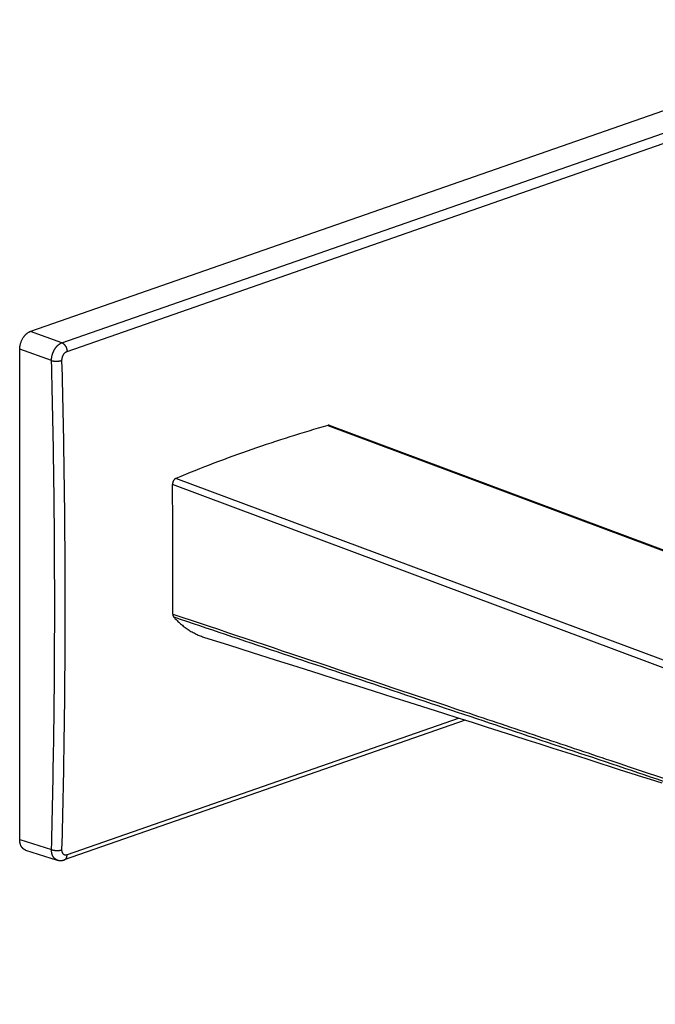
# Model space of a CAD drawing. Header units: millimetres. Extents: x 191 to 686, y -33 to 361.
# Tile 9 of 14: x 438 to 523, y 48 to 180. Entities that reach past the tile are written whole.
import ezdxf

# ---------------------------------------------------------------- set-up
doc = ezdxf.new("R2010")
doc.units = ezdxf.units.MM
doc.header["$LTSCALE"] = 30.734
doc.layers.get('0').update_dxf_attribs({"linetype": 'CONTINUOUS'})

msp = doc.modelspace()

# ---------------------------------------------------------------- linework, layer by layer
at = {"color": 7, "linetype": 'CONTINUOUS'}
for p, q in [((558.84, 179.76), (439.46, 138.15)), ((462.71, 97.31), (465.91, 96.3)), ((465.91, 96.3), (469.05, 95.31)), ((469.05, 95.31), (472.13, 94.33)), ((472.13, 94.33), (475.14, 93.38)), ((475.14, 93.38), (478.1, 92.44)), ((478.1, 92.44), (480.27, 91.75)), ((480.27, 91.75), (483.12, 90.85)), ((483.12, 90.85), (485.21, 90.18)), ((485.21, 90.18), (487.96, 89.31)), ((487.96, 89.31), (489.98, 88.66)), ((489.98, 88.66), (492.63, 87.82)), ((492.63, 87.82), (494.59, 87.2)), ((494.59, 87.2), (496.51, 86.59)), ((497.5, 86.27), (443.98, 67.62)), ((496.51, 86.59), (498.41, 85.98)), ((498.41, 85.98), (500.27, 85.39)), ((500.27, 85.39), (502.11, 84.8)), ((502.11, 84.8), (503.92, 84.22)), ((503.92, 84.22), (505.71, 83.65)), ((505.71, 83.65), (507.47, 83.09)), ((507.47, 83.09), (509.2, 82.53)), ((509.2, 82.53), (510.91, 81.99)), ((510.91, 81.99), (512.59, 81.45)), ((512.59, 81.45), (513.7, 81.09)), ((513.7, 81.09), (515.34, 80.57)), ((515.34, 80.57), (516.96, 80.05)), ((516.96, 80.05), (518.02, 79.7)), ((518.02, 79.7), (519.61, 79.2)), ((519.61, 79.2), (521.16, 78.7)), ((521.16, 78.7), (522.19, 78.37)), ((522.19, 78.37), (523.71, 77.88)), ((438.82, 68.92), (443.05, 67.59)), ((443.05, 67.59), (443.06, 67.59)), ((443.06, 67.59), (443.07, 67.58)), ((443.07, 67.58), (443.08, 67.58)), ((443.08, 67.58), (443.09, 67.58)), ((443.09, 67.58), (443.1, 67.58)), ((443.1, 67.58), (443.11, 67.57)), ((443.11, 67.57), (443.12, 67.57)), ((443.12, 67.57), (443.13, 67.57)), ((443.13, 67.57), (443.14, 67.57)), ((443.14, 67.57), (443.15, 67.56)), ((443.17, 67.56), (443.18, 67.56)), ((443.18, 67.56), (443.19, 67.56)), ((443.19, 67.56), (443.2, 67.55)), ((443.2, 67.55), (443.21, 67.55)), ((443.21, 67.55), (443.22, 67.55)), ((443.22, 67.55), (443.23, 67.55)), ((443.23, 67.55), (443.24, 67.55)), ((443.24, 67.55), (443.25, 67.54)), ((443.25, 67.54), (443.26, 67.54)), ((443.26, 67.54), (443.27, 67.54)), ((443.27, 67.54), (443.28, 67.54)), ((443.28, 67.54), (443.29, 67.54)), ((443.29, 67.54), (443.3, 67.54)), ((443.3, 67.54), (443.31, 67.54)), ((443.31, 67.54), (443.32, 67.53)), ((443.32, 67.53), (443.34, 67.53)), ((443.34, 67.53), (443.35, 67.53)), ((443.35, 67.53), (443.36, 67.53)), ((443.36, 67.53), (443.37, 67.53)), ((443.37, 67.53), (443.38, 67.53)), ((443.38, 67.53), (443.39, 67.53)), ((443.39, 67.53), (443.4, 67.53)), ((443.4, 67.53), (443.41, 67.53)), ((443.43, 67.53), (443.44, 67.53)), ((443.44, 67.53), (443.45, 67.53)), ((443.45, 67.53), (443.46, 67.53)), ((443.46, 67.53), (443.47, 67.53)), ((443.47, 67.53), (443.48, 67.53)), ((443.48, 67.53), (443.49, 67.53)), ((443.49, 67.53), (443.5, 67.53)), ((443.5, 67.53), (443.51, 67.53)), ((443.51, 67.53), (443.52, 67.53)), ((443.52, 67.53), (443.54, 67.53)), ((443.55, 67.53), (443.56, 67.53)), ((443.56, 67.53), (443.57, 67.53)), ((443.57, 67.53), (443.58, 67.53)), ((443.58, 67.53), (443.6, 67.53)), ((443.6, 67.53), (443.61, 67.53)), ((443.61, 67.53), (443.62, 67.53)), ((443.62, 67.53), (443.63, 67.54)), ((443.63, 67.54), (443.64, 67.54)), ((443.64, 67.54), (443.65, 67.54)), ((443.65, 67.54), (443.66, 67.54)), ((443.66, 67.54), (443.67, 67.54)), ((443.67, 67.54), (443.68, 67.54)), ((443.68, 67.54), (443.69, 67.54)), ((443.69, 67.54), (443.71, 67.55)), ((443.71, 67.55), (443.72, 67.55)), ((443.72, 67.55), (443.73, 67.55)), ((443.73, 67.55), (443.74, 67.55)), ((443.74, 67.55), (443.75, 67.55)), ((443.75, 67.55), (443.76, 67.56)), ((443.76, 67.56), (443.77, 67.56)), ((443.77, 67.56), (443.78, 67.56)), ((443.78, 67.56), (443.79, 67.56)), ((443.79, 67.56), (443.81, 67.56)), ((443.81, 67.56), (443.82, 67.57)), ((443.82, 67.57), (443.83, 67.57)), ((443.83, 67.57), (443.84, 67.57)), ((443.84, 67.57), (443.85, 67.57)), ((443.85, 67.57), (443.86, 67.58)), ((443.86, 67.58), (443.87, 67.58)), ((443.87, 67.58), (443.88, 67.58)), ((443.88, 67.58), (443.89, 67.59)), ((443.89, 67.59), (443.91, 67.59)), ((443.91, 67.59), (443.92, 67.59)), ((443.92, 67.59), (443.93, 67.6)), ((443.93, 67.6), (443.94, 67.6)), ((443.94, 67.6), (443.95, 67.6)), ((443.95, 67.6), (443.96, 67.61)), ((443.96, 67.61), (443.97, 67.61)), ((443.97, 67.61), (443.98, 67.62))]:
    msp.add_line(p, q, dxfattribs=at)
at = {"color": 9, "linetype": 'CONTINUOUS'}
for p, q in [((443.67, 136.63), (562.91, 178.2)), ((444.36, 135.49), (563.6, 177.05)), ((443.67, 136.63), (439.46, 138.15)), ((442.28, 134.26), (438.04, 135.78)), ((479.16, 125.61), (635.03, 67.4)), ((614.76, 60.34), (458.89, 118.54)), ((614.27, 59.52), (458.42, 117.72)), ((496.7, 86.52), (444.36, 68.28)), ((438.04, 70.32), (442.28, 68.99))]:
    msp.add_line(p, q, dxfattribs=at)
at = {"color": 7, "linetype": 'CONTINUOUS'}
for points in [[(635.3, 67.38), (635.28, 67.38), (479.37, 125.6)], [(443.15, 67.56), (443.16, 67.56), (443.17, 67.56)], [(443.41, 67.53), (443.42, 67.53), (443.43, 67.53)], [(443.54, 67.53), (443.54, 67.53), (443.55, 67.53)]]:
    msp.add_lwpolyline(points, dxfattribs=at)
msp.add_arc((-788.08, 106.49), 1246.56, 359.72148, 0.51614, dxfattribs=at)
for points, knots in [([(438.04, 135.78), (438.04, 135.84), (438.05, 135.94), (438.06, 136.06), (438.07, 136.19), (438.1, 136.35), (438.15, 136.54), (438.21, 136.72), (438.28, 136.9), (438.36, 137.08), (438.45, 137.25), (438.54, 137.38), (438.61, 137.48), (438.67, 137.56), (438.73, 137.63), (438.79, 137.69), (438.85, 137.76), (438.91, 137.82), (438.98, 137.87), (439.07, 137.94), (439.16, 138), (439.25, 138.05), (439.32, 138.09), (439.39, 138.12), (439.43, 138.14), (439.46, 138.15)], [0, 0, 0, 0, 0.063901, 0.096379, 0.129155, 0.195429, 0.262394, 0.329695, 0.39697, 0.463857, 0.530003, 0.595072, 0.627109, 0.658764, 0.690002, 0.720794, 0.751111, 0.78093, 0.81023, 0.838995, 0.89486, 0.921965, 0.948517, 0.974524, 1, 1, 1, 1]), ([(438.04, 70.32), (438.04, 81.23), (438.03, 103.05), (438.04, 124.87), (438.04, 135.78)], [0, 0, 0, 0, 0.49996, 1, 1, 1, 1]), ([(479.16, 125.61), (477.46, 125.12), (474.07, 124.1), (469, 122.42), (463.93, 120.57), (460.57, 119.23), (458.89, 118.54)], [0, 0, 0, 0, 0.246431, 0.495201, 0.746372, 1, 1, 1, 1]), ([(479.37, 125.6), (479.37, 125.61), (479.35, 125.61), (479.32, 125.62), (479.3, 125.62), (479.27, 125.62), (479.24, 125.62), (479.22, 125.62), (479.19, 125.62), (479.17, 125.61), (479.16, 125.61)], [0, 0, 0, 0, 0.120973, 0.242216, 0.364201, 0.487382, 0.612185, 0.738998, 0.868171, 1, 1, 1, 1]), ([(458.89, 118.54), (458.87, 118.54), (458.84, 118.52), (458.8, 118.49), (458.75, 118.46), (458.71, 118.42), (458.67, 118.38), (458.63, 118.33), (458.59, 118.28), (458.56, 118.22), (458.53, 118.16), (458.5, 118.1), (458.48, 118.04), (458.46, 117.98), (458.44, 117.91), (458.43, 117.85), (458.43, 117.78), (458.42, 117.74), (458.42, 117.72)], [0, 0, 0, 0, 0.05216, 0.106421, 0.162799, 0.221237, 0.281613, 0.34375, 0.407422, 0.472368, 0.538295, 0.60489, 0.671825, 0.738763, 0.805371, 0.871319, 0.936292, 1, 1, 1, 1]), ([(458.46, 100.43), (458.46, 100.41), (458.46, 100.37), (458.47, 100.32), (458.48, 100.26), (458.49, 100.21), (458.51, 100.16), (458.53, 100.11), (458.56, 100.07), (458.58, 100.05), (458.59, 100.04)], [0, 0, 0, 0, 0.140378, 0.27679, 0.408859, 0.536323, 0.659055, 0.777081, 0.890601, 1, 1, 1, 1]), ([(458.59, 100.04), (458.6, 100.02), (458.64, 99.98), (458.71, 99.9), (458.84, 99.76), (459.03, 99.56), (459.26, 99.34), (459.5, 99.13), (459.74, 98.92), (459.99, 98.73), (460.24, 98.54), (460.5, 98.37), (460.76, 98.2), (461.03, 98.04), (461.3, 97.9), (461.57, 97.76), (461.85, 97.63), (462.13, 97.51), (462.42, 97.41), (462.61, 97.34), (462.71, 97.31)], [0, 0, 0, 0, 0.016377, 0.03272, 0.0653, 0.130059, 0.194312, 0.25809, 0.321429, 0.384364, 0.446932, 0.509169, 0.571115, 0.632809, 0.694291, 0.755604, 0.816788, 0.877886, 0.938942, 1, 1, 1, 1]), ([(438.82, 68.92), (438.81, 68.92), (438.78, 68.93), (438.74, 68.95), (438.7, 68.97), (438.66, 68.99), (438.62, 69.01), (438.58, 69.04), (438.54, 69.07), (438.5, 69.1), (438.47, 69.13), (438.42, 69.18), (438.37, 69.24), (438.31, 69.32), (438.25, 69.41), (438.2, 69.5), (438.16, 69.61), (438.12, 69.71), (438.09, 69.83), (438.07, 69.95), (438.05, 70.07), (438.04, 70.19), (438.04, 70.28), (438.04, 70.32)], [0, 0, 0, 0, 0.026697, 0.05341, 0.08018, 0.107047, 0.13405, 0.161228, 0.188616, 0.216248, 0.244159, 0.272377, 0.32983, 0.388816, 0.449483, 0.511937, 0.576243, 0.642426, 0.710474, 0.780344, 0.851959, 0.92522, 1, 1, 1, 1])]:
    msp.add_open_spline(points, degree=3, knots=knots, dxfattribs=at)
at = {"color": 9, "linetype": 'CONTINUOUS'}
for points, knots in [([(442.28, 134.26), (442.28, 134.29), (442.28, 134.35), (442.28, 134.44), (442.29, 134.54), (442.3, 134.63), (442.32, 134.73), (442.33, 134.82), (442.36, 134.92), (442.38, 135.01), (442.41, 135.11), (442.44, 135.2), (442.47, 135.29), (442.51, 135.39), (442.55, 135.47), (442.59, 135.56), (442.63, 135.65), (442.68, 135.73), (442.73, 135.81), (442.78, 135.89), (442.83, 135.97), (442.89, 136.04), (442.95, 136.11), (443.01, 136.18), (443.07, 136.24), (443.13, 136.3), (443.18, 136.35), (443.23, 136.38), (443.27, 136.42), (443.33, 136.46), (443.39, 136.5), (443.46, 136.54), (443.55, 136.59), (443.62, 136.62), (443.67, 136.63)], [0, 0, 0, 0, 0.031801, 0.064028, 0.096627, 0.129546, 0.162728, 0.196118, 0.229662, 0.263311, 0.297023, 0.330758, 0.364471, 0.39812, 0.431664, 0.46506, 0.498264, 0.531233, 0.563923, 0.596292, 0.628299, 0.659906, 0.691084, 0.721807, 0.75205, 0.781794, 0.811019, 0.825433, 0.839712, 0.867856, 0.89544, 0.922453, 0.948888, 1, 1, 1, 1]), ([(443.67, 136.63), (443.69, 136.62), (443.72, 136.61), (443.77, 136.59), (443.81, 136.56), (443.87, 136.52), (443.93, 136.47), (443.99, 136.41), (444.05, 136.34), (444.1, 136.27), (444.15, 136.2), (444.2, 136.12), (444.24, 136.03), (444.27, 135.94), (444.3, 135.85), (444.33, 135.76), (444.34, 135.67), (444.36, 135.58), (444.36, 135.52), (444.36, 135.49)], [0, 0, 0, 0, 0.051716, 0.07837, 0.105561, 0.161536, 0.219614, 0.279686, 0.341585, 0.405093, 0.469956, 0.535885, 0.602571, 0.669686, 0.736893, 0.803854, 0.870236, 0.935718, 1, 1, 1, 1]), ([(443.68, 134.29), (443.68, 134.3), (443.68, 134.3), (443.68, 134.3), (443.68, 134.31), (443.68, 134.31), (443.68, 134.32), (443.68, 134.32), (443.68, 134.33), (443.68, 134.34), (443.68, 134.34), (443.68, 134.35), (443.68, 134.37), (443.68, 134.39), (443.68, 134.41), (443.68, 134.44), (443.69, 134.48), (443.69, 134.53), (443.71, 134.6), (443.72, 134.66), (443.74, 134.72), (443.75, 134.77), (443.77, 134.82), (443.79, 134.88), (443.82, 134.95), (443.86, 135.02), (443.89, 135.08), (443.92, 135.12), (443.94, 135.15), (443.97, 135.19), (444, 135.23), (444.04, 135.27), (444.08, 135.31), (444.12, 135.35), (444.16, 135.38), (444.19, 135.4), (444.22, 135.42), (444.24, 135.43), (444.26, 135.44), (444.27, 135.45), (444.29, 135.46), (444.31, 135.47), (444.32, 135.47), (444.32, 135.47), (444.33, 135.48), (444.33, 135.48), (444.34, 135.48), (444.34, 135.48), (444.35, 135.48), (444.35, 135.48), (444.35, 135.49), (444.36, 135.49), (444.36, 135.49), (444.36, 135.49)], [0, 0, 0, 0, 0.003993, 0.005993, 0.007993, 0.011992, 0.015997, 0.020008, 0.024025, 0.028047, 0.032074, 0.040145, 0.048236, 0.064479, 0.080799, 0.09719, 0.13017, 0.163379, 0.196774, 0.263946, 0.297646, 0.331359, 0.365042, 0.398651, 0.465464, 0.531468, 0.564067, 0.596345, 0.628266, 0.659799, 0.690912, 0.721576, 0.781441, 0.810619, 0.839271, 0.867389, 0.894967, 0.908554, 0.922006, 0.935325, 0.948511, 0.961568, 0.968049, 0.974498, 0.977711, 0.980916, 0.984114, 0.987304, 0.990486, 0.993659, 0.995246, 0.996833, 1, 1, 1, 1]), ([(442.28, 134.26), (442.29, 134.25), (442.31, 134.25), (442.35, 134.24), (442.39, 134.23), (442.43, 134.22), (442.47, 134.21), (442.51, 134.21), (442.56, 134.2), (442.62, 134.2), (442.69, 134.19), (442.79, 134.18), (442.88, 134.18), (442.98, 134.18), (443.08, 134.19), (443.17, 134.19), (443.27, 134.2), (443.34, 134.21), (443.4, 134.22), (443.45, 134.23), (443.49, 134.24), (443.53, 134.25), (443.57, 134.26), (443.61, 134.27), (443.64, 134.28), (443.67, 134.29), (443.68, 134.29)], [0, 0, 0, 0, 0.026096, 0.053141, 0.081087, 0.109886, 0.139483, 0.169821, 0.200842, 0.232484, 0.297372, 0.363955, 0.431681, 0.499983, 0.568285, 0.636013, 0.702599, 0.767491, 0.799136, 0.83016, 0.860501, 0.890101, 0.918903, 0.946853, 0.973901, 1, 1, 1, 1]), ([(442.28, 68.99), (442.42, 74.39), (442.64, 85.22), (442.74, 101.5), (442.64, 117.86), (442.42, 128.78), (442.28, 134.26)], [0, 0, 0, 0, 0.248265, 0.497709, 0.748298, 1, 1, 1, 1]), ([(443.68, 68.96), (443.82, 74.37), (444.04, 85.21), (444.14, 101.5), (444.04, 117.88), (443.82, 128.81), (443.68, 134.29)], [0, 0, 0, 0, 0.248265, 0.497709, 0.748298, 1, 1, 1, 1]), ([(458.46, 100.43), (464.96, 98.26), (477.95, 93.91), (494.18, 88.47), (507.18, 84.13), (520.17, 79.78), (533.16, 75.44), (546.15, 71.1), (555.89, 67.85), (565.63, 64.59), (575.38, 61.34), (585.12, 58.09), (594.86, 54.84), (604.6, 51.59), (611.1, 49.42), (614.35, 48.34)], [0, 0, 0, 0, 0.125025, 0.250043, 0.312549, 0.375054, 0.500057, 0.562556, 0.625053, 0.687548, 0.750042, 0.812534, 0.875024, 0.937513, 1, 1, 1, 1]), ([(458.59, 100.04), (467.75, 96.96), (481.51, 92.35), (499.84, 86.2), (513.6, 81.59), (527.35, 76.99), (541.11, 72.39), (552.57, 68.55), (561.75, 65.49), (566.33, 63.96), (568.63, 63.19)], [0, 0, 0, 0, 0.249996, 0.374997, 0.499999, 0.625002, 0.750003, 0.875003, 0.937502, 1, 1, 1, 1]), ([(443.04, 67.59), (443.03, 67.6), (443, 67.61), (442.96, 67.62), (442.92, 67.64), (442.88, 67.67), (442.84, 67.69), (442.8, 67.71), (442.76, 67.74), (442.72, 67.77), (442.69, 67.8), (442.64, 67.85), (442.59, 67.91), (442.53, 67.99), (442.48, 68.08), (442.43, 68.18), (442.4, 68.26), (442.37, 68.33), (442.36, 68.39), (442.34, 68.44), (442.33, 68.5), (442.32, 68.56), (442.3, 68.64), (442.29, 68.74), (442.28, 68.86), (442.28, 68.95), (442.28, 68.99)], [0, 0, 0, 0, 0.026548, 0.053107, 0.079721, 0.106432, 0.133284, 0.160318, 0.187573, 0.215082, 0.242877, 0.270989, 0.328257, 0.387097, 0.447675, 0.510106, 0.574466, 0.607389, 0.640808, 0.674725, 0.709138, 0.744031, 0.779387, 0.851396, 0.924998, 1, 1, 1, 1]), ([(442.28, 68.99), (442.29, 68.99), (442.31, 68.98), (442.35, 68.96), (442.39, 68.95), (442.43, 68.94), (442.47, 68.93), (442.51, 68.92), (442.56, 68.91), (442.6, 68.9), (442.65, 68.9), (442.71, 68.89), (442.79, 68.88), (442.88, 68.87), (442.98, 68.87), (443.08, 68.87), (443.17, 68.87), (443.25, 68.88), (443.31, 68.88), (443.36, 68.89), (443.4, 68.9), (443.45, 68.9), (443.49, 68.91), (443.53, 68.92), (443.57, 68.93), (443.61, 68.94), (443.64, 68.95), (443.67, 68.96), (443.68, 68.96)], [0, 0, 0, 0, 0.026555, 0.05406, 0.082453, 0.111672, 0.141655, 0.172337, 0.20365, 0.23553, 0.26791, 0.300726, 0.367401, 0.435033, 0.503091, 0.571045, 0.638366, 0.704527, 0.737012, 0.769013, 0.800466, 0.831308, 0.861474, 0.890901, 0.919527, 0.947291, 0.974134, 1, 1, 1, 1]), ([(444.36, 68.28), (444.36, 68.28), (444.36, 68.28), (444.35, 68.28), (444.35, 68.28), (444.35, 68.28), (444.34, 68.27), (444.34, 68.27), (444.33, 68.27), (444.33, 68.27), (444.32, 68.27), (444.32, 68.27), (444.31, 68.26), (444.29, 68.26), (444.27, 68.26), (444.26, 68.25), (444.24, 68.25), (444.22, 68.25), (444.19, 68.25), (444.16, 68.25), (444.12, 68.25), (444.09, 68.26), (444.06, 68.26), (444.03, 68.27), (444, 68.28), (443.97, 68.3), (443.94, 68.32), (443.92, 68.33), (443.89, 68.35), (443.87, 68.38), (443.85, 68.4), (443.82, 68.44), (443.79, 68.48), (443.77, 68.52), (443.75, 68.55), (443.74, 68.59), (443.72, 68.63), (443.71, 68.66), (443.7, 68.7), (443.69, 68.74), (443.69, 68.79), (443.68, 68.82), (443.68, 68.85), (443.68, 68.87), (443.68, 68.89), (443.68, 68.91), (443.68, 68.92), (443.68, 68.92), (443.68, 68.93), (443.68, 68.93), (443.68, 68.94), (443.68, 68.95), (443.68, 68.95), (443.68, 68.95), (443.68, 68.96), (443.68, 68.96), (443.68, 68.96)], [0, 0, 0, 0, 0.003939, 0.005903, 0.007868, 0.011797, 0.015715, 0.019621, 0.023517, 0.027403, 0.031279, 0.039, 0.046681, 0.061924, 0.077014, 0.091955, 0.106753, 0.121414, 0.150356, 0.178851, 0.206971, 0.234794, 0.262405, 0.289889, 0.317339, 0.344844, 0.372494, 0.400375, 0.428569, 0.457154, 0.486202, 0.515775, 0.576663, 0.608087, 0.640196, 0.673015, 0.706557, 0.740822, 0.775809, 0.811507, 0.847904, 0.884981, 0.903768, 0.922716, 0.941819, 0.951428, 0.961073, 0.96591, 0.970755, 0.97561, 0.980473, 0.985346, 0.990228, 0.992669, 0.99511, 1, 1, 1, 1]), ([(443.98, 67.62), (444, 67.62), (444.02, 67.63), (444.06, 67.65), (444.1, 67.68), (444.14, 67.7), (444.17, 67.74), (444.2, 67.77), (444.23, 67.81), (444.25, 67.84), (444.27, 67.87), (444.28, 67.9), (444.3, 67.95), (444.32, 68), (444.33, 68.05), (444.34, 68.1), (444.35, 68.16), (444.36, 68.22), (444.36, 68.26), (444.36, 68.28)], [0, 0, 0, 0, 0.053636, 0.107565, 0.162071, 0.217418, 0.273844, 0.331559, 0.390733, 0.451502, 0.482523, 0.513977, 0.5782, 0.64421, 0.712004, 0.781551, 0.852792, 0.925643, 1, 1, 1, 1])]:
    msp.add_open_spline(points, degree=3, knots=knots, dxfattribs=at)

doc.saveas('drawing.dxf')
